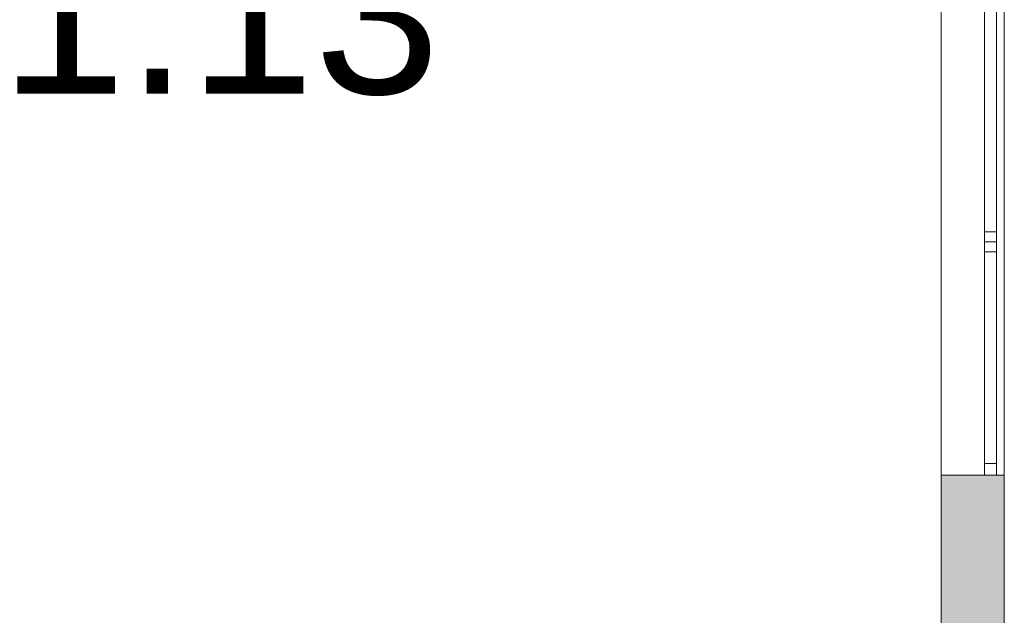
# Model space of a CAD drawing. Header units: inches. Extents: x 15 to 546804, y -66 to 267312.
# Tile 128 of 256: x 446395 to 451381, y 69213 to 72230. Entities that reach past the tile are written whole.
import ezdxf

# ---------------------------------------------------------------- set-up
doc = ezdxf.new("R2010")
doc.units = ezdxf.units.IN
doc.header["$MEASUREMENT"] = 0
doc.layers.add('Binnenwanden', color=2, linetype='Continuous')
doc.styles.add('style1', font='arial.ttf', dxfattribs={"height": 250})

msp = doc.modelspace()

# ---------------------------------------------------------------- hatches: boundary and pattern name
at = {"lineweight": 20}
h = msp.add_hatch(color=7, dxfattribs=at)
h.dxf.hatch_style = 1
h.paths.add_polyline_path([(451060.6, 67377.8), (451380.6, 67377.8), (451380.6, 69922.8), (451060.6, 69922.8)])

# ---------------------------------------------------------------- linework, layer by layer
at = {"color": 7, "lineweight": 20}
for p, q in [((451060.6, 76637.8), (451060.6, 56728.8)), ((451380.6, 76637.8), (451380.6, 60247.8)), ((451380.6, 76637.8, 300), (451380.6, 60247.8, 300)), ((451280.6, 69922.8, 4476.5), (451280.6, 74622.8, 4476.5)), ((451280.6, 74622.8, 6076.5), (451280.6, 69922.8, 6076.5)), ((451380.6, 74622.8, 6076.5), (451380.6, 69922.8, 6076.5)), ((451380.6, 69922.8, 4476.5), (451380.6, 74622.8, 4476.5)), ((451280.6, 72272.8, 4476.5), (451280.6, 69922.8, 4476.5)), ((451280.6, 69922.8, 6076.5), (451280.6, 72272.8, 6076.5)), ((451340.6, 72272.8, 4476.5), (451340.6, 69922.8, 4476.5)), ((451340.6, 69922.8, 6076.5), (451340.6, 72272.8, 6076.5)), ((451280.6, 69982.8, 4536.5), (451280.6, 72212.8, 4536.5)), ((451280.6, 72212.8, 4536.5), (451280.6, 72212.8, 6016.5)), ((451280.6, 72212.8, 6016.5), (451280.6, 69982.8, 6016.5)), ((451340.6, 69982.8, 4536.5), (451340.6, 72212.8, 4536.5)), ((451340.6, 72212.8, 4536.5), (451340.6, 72212.8, 6016.5)), ((451340.6, 72212.8, 6016.5), (451340.6, 69982.8, 6016.5)), ((451280.6, 71140.8, 6016.5), (451280.6, 71090.8, 6016.5)), ((451280.6, 71140.8, 4536.5), (451280.6, 71140.8, 6016.5)), ((451280.6, 71090.8, 4536.5), (451280.6, 71140.8, 4536.5)), ((451340.6, 71104.8, 6016.5), (451280.6, 71104.8, 6016.5)), ((451280.6, 71104.8, 6016.5), (451280.6, 71054.8, 6016.5)), ((451340.6, 71104.8, 4536.5), (451280.6, 71104.8, 4536.5)), ((451280.6, 71104.8, 4536.5), (451280.6, 71104.8, 6016.5)), ((451280.6, 71054.8, 4536.5), (451280.6, 71104.8, 4536.5)), ((451340.6, 71140.8, 6016.5), (451340.6, 71090.8, 6016.5)), ((451340.6, 71140.8, 4536.5), (451340.6, 71140.8, 6016.5)), ((451340.6, 71090.8, 4536.5), (451340.6, 71140.8, 4536.5)), ((451340.6, 71104.8, 6016.5), (451340.6, 71054.8, 6016.5)), ((451340.6, 71104.8, 4536.5), (451340.6, 71104.8, 6016.5)), ((451340.6, 71054.8, 4536.5), (451340.6, 71104.8, 4536.5)), ((451280.6, 71090.8, 6016.5), (451280.6, 71090.8, 4536.5)), ((451340.6, 71054.8, 6016.5), (451280.6, 71054.8, 6016.5)), ((451340.6, 71054.8, 4536.5), (451280.6, 71054.8, 4536.5)), ((451280.6, 71054.8, 6016.5), (451280.6, 71054.8, 4536.5)), ((451340.6, 71090.8, 6016.5), (451340.6, 71090.8, 4536.5)), ((451340.6, 71054.8, 6016.5), (451340.6, 71054.8, 4536.5)), ((451280.6, 69982.8, 6016.5), (451280.6, 69982.8, 4536.5)), ((451340.6, 69982.8, 4536.5), (451280.6, 69982.8, 4536.5)), ((451340.6, 69982.8, 6016.5), (451280.6, 69982.8, 6016.5)), ((451340.6, 69982.8, 6016.5), (451340.6, 69982.8, 4536.5)), ((451380.6, 69922.8, 4476.5), (451060.6, 69922.8, 4476.5)), ((451060.6, 69922.8, 4476.5), (451060.6, 67377.8, 4476.5)), ((451380.6, 69922.8, 4476.5), (451060.6, 69922.8, 4476.5)), ((451280.6, 69922.8, 6076.5), (451280.6, 69922.8, 4476.5)), ((451380.6, 69922.8, 4476.5), (451280.6, 69922.8, 4476.5)), ((451380.6, 69922.8, 6076.5), (451280.6, 69922.8, 6076.5)), ((451340.6, 69922.8, 4476.5), (451280.6, 69922.8, 4476.5)), ((451340.6, 69922.8, 6076.5), (451280.6, 69922.8, 6076.5)), ((451280.6, 69922.8, 4476.5), (451280.6, 69922.8, 6076.5)), ((451340.6, 69922.8, 4476.5), (451340.6, 69922.8, 6076.5)), ((451380.6, 69922.8, 6076.5), (451380.6, 69922.8, 4476.5)), ((451380.6, 67377.8, 4476.5), (451380.6, 69922.8, 4476.5))]:
    msp.add_line(p, q, dxfattribs=at)
for points, invisible_edges in [([(451380.6, 76637.8), (451380.6, 60247.8, 300), (451380.6, 60247.8)], 1), ([(451380.6, 60247.8, 300), (451380.6, 76637.8), (451380.6, 76637.8, 300)], 1), ([(451280.6, 74622.8, 4476.5), (451280.6, 69922.8, 6076.5), (451280.6, 69922.8, 4476.5)], 1), ([(451280.6, 69922.8, 6076.5), (451280.6, 74622.8, 4476.5), (451280.6, 74622.8, 6076.5)], 1), ([(451380.6, 69922.8, 4476.5), (451280.6, 74622.8, 4476.5), (451280.6, 69922.8, 4476.5)], 1), ([(451280.6, 74622.8, 4476.5), (451380.6, 69922.8, 4476.5), (451380.6, 74622.8, 4476.5)], 1), ([(451380.6, 74622.8, 6076.5), (451280.6, 69922.8, 6076.5), (451280.6, 74622.8, 6076.5)], 1), ([(451280.6, 69922.8, 6076.5), (451380.6, 74622.8, 6076.5), (451380.6, 69922.8, 6076.5)], 1), ([(451280.6, 72297.8, 6076.5), (451340.6, 69947.8, 6076.5), (451340.6, 72297.8, 6076.5)], 1), ([(451340.6, 72297.8, 4476.5), (451280.6, 69947.8, 4476.5), (451280.6, 72297.8, 4476.5)], 1), ([(451340.6, 69922.8, 6076.5), (451280.6, 72272.8, 6076.5), (451280.6, 69922.8, 6076.5)], 1), ([(451280.6, 69922.8, 4476.5), (451340.6, 72272.8, 4476.5), (451340.6, 69922.8, 4476.5)], 1), ([(451280.6, 72272.8, 4476.5), (451280.6, 72212.8, 4536.5), (451280.6, 72272.8, 6076.5)], 3), ([(451280.6, 72212.8, 4536.5), (451280.6, 72272.8, 4476.5), (451280.6, 69922.8, 4476.5)], 13), ([(451280.6, 72272.8, 6076.5), (451280.6, 72212.8, 6016.5), (451280.6, 69922.8, 6076.5)], 3), ([(451280.6, 72212.8, 6016.5), (451280.6, 72272.8, 6076.5), (451280.6, 72212.8, 4536.5)], 3), ([(451340.6, 72272.8, 6076.5), (451340.6, 72212.8, 6016.5), (451340.6, 72272.8, 4476.5)], 3), ([(451340.6, 72212.8, 6016.5), (451340.6, 72272.8, 6076.5), (451340.6, 69922.8, 6076.5)], 13), ([(451340.6, 72272.8, 4476.5), (451340.6, 72212.8, 4536.5), (451340.6, 69922.8, 4476.5)], 3), ([(451340.6, 72212.8, 4536.5), (451340.6, 72272.8, 4476.5), (451340.6, 72212.8, 6016.5)], 3), ([(451340.6, 69982.8, 4536.5), (451280.6, 72212.8, 4536.5), (451280.6, 69982.8, 4536.5)], 1), ([(451280.6, 69982.8, 6016.5), (451340.6, 72212.8, 6016.5), (451340.6, 69982.8, 6016.5)], 1), ([(451280.6, 72212.8, 4536.5), (451280.6, 69922.8, 4476.5), (451280.6, 69982.8, 4536.5)], 3), ([(451280.6, 69922.8, 6076.5), (451280.6, 72212.8, 6016.5), (451280.6, 69982.8, 6016.5)], 13), ([(451340.6, 72212.8, 6016.5), (451340.6, 69922.8, 6076.5), (451340.6, 69982.8, 6016.5)], 3), ([(451340.6, 69922.8, 4476.5), (451340.6, 72212.8, 4536.5), (451340.6, 69982.8, 4536.5)], 13), ([(451340.6, 71154.8, 9072.9), (451280.6, 71104.8, 9072.9), (451280.6, 71154.8, 9072.9)], 1), ([(451280.6, 71090.8, 4536.5), (451280.6, 71140.8, 6016.5), (451280.6, 71140.8, 4536.5)], 1), ([(451280.6, 71140.8, 6016.5), (451280.6, 71090.8, 4536.5), (451280.6, 71090.8, 6016.5)], 1), ([(451280.6, 71104.8, 9072.9), (451340.6, 71104.8, 10552.9), (451280.6, 71104.8, 10552.9)], 1), ([(451280.6, 71104.8, 6016.5), (451340.6, 71054.8, 6016.5), (451340.6, 71104.8, 6016.5)], 1), ([(451340.6, 71054.8, 6016.5), (451280.6, 71104.8, 6016.5), (451280.6, 71054.8, 6016.5)], 1), ([(451280.6, 71104.8, 6016.5), (451340.6, 71104.8, 4536.5), (451280.6, 71104.8, 4536.5)], 1), ([(451340.6, 71104.8, 4536.5), (451280.6, 71104.8, 6016.5), (451340.6, 71104.8, 6016.5)], 1), ([(451280.6, 71054.8, 4536.5), (451340.6, 71104.8, 4536.5), (451340.6, 71054.8, 4536.5)], 1), ([(451340.6, 71104.8, 4536.5), (451280.6, 71054.8, 4536.5), (451280.6, 71104.8, 4536.5)], 1), ([(451280.6, 71054.8, 4536.5), (451280.6, 71104.8, 6016.5), (451280.6, 71104.8, 4536.5)], 1), ([(451280.6, 71104.8, 6016.5), (451280.6, 71054.8, 4536.5), (451280.6, 71054.8, 6016.5)], 1), ([(451340.6, 71090.8, 6016.5), (451340.6, 71140.8, 4536.5), (451340.6, 71140.8, 6016.5)], 1), ([(451340.6, 71140.8, 4536.5), (451340.6, 71090.8, 6016.5), (451340.6, 71090.8, 4536.5)], 1), ([(451340.6, 71054.8, 6016.5), (451340.6, 71104.8, 4536.5), (451340.6, 71104.8, 6016.5)], 1), ([(451340.6, 71104.8, 4536.5), (451340.6, 71054.8, 6016.5), (451340.6, 71054.8, 4536.5)], 1), ([(451340.6, 71054.8, 6016.5), (451280.6, 71054.8, 4536.5), (451340.6, 71054.8, 4536.5)], 1), ([(451280.6, 71054.8, 4536.5), (451340.6, 71054.8, 6016.5), (451280.6, 71054.8, 6016.5)], 1), ([(451280.6, 69982.8, 4536.5), (451280.6, 69922.8, 4476.5), (451280.6, 69982.8, 6016.5)], 3), ([(451280.6, 69922.8, 6076.5), (451280.6, 69982.8, 6016.5), (451280.6, 69922.8, 4476.5)], 3), ([(451280.6, 69982.8, 6016.5), (451340.6, 69982.8, 4536.5), (451280.6, 69982.8, 4536.5)], 1), ([(451340.6, 69982.8, 4536.5), (451280.6, 69982.8, 6016.5), (451340.6, 69982.8, 6016.5)], 1), ([(451340.6, 69982.8, 6016.5), (451340.6, 69922.8, 6076.5), (451340.6, 69982.8, 4536.5)], 3), ([(451340.6, 69922.8, 4476.5), (451340.6, 69982.8, 4536.5), (451340.6, 69922.8, 6076.5)], 3), ([(451340.6, 69922.8, 6076.5), (451280.6, 69922.8, 4476.5), (451340.6, 69922.8, 4476.5)], 1), ([(451280.6, 69922.8, 4476.5), (451340.6, 69922.8, 6076.5), (451280.6, 69922.8, 6076.5)], 1), ([(451280.6, 69922.8, 6076.5), (451380.6, 69922.8, 4476.5), (451280.6, 69922.8, 4476.5)], 1), ([(451380.6, 69922.8, 4476.5), (451280.6, 69922.8, 6076.5), (451380.6, 69922.8, 6076.5)], 1)]:
    msp.add_3dface(points, dxfattribs=dict(at, invisible_edges=invisible_edges))

# ---------------------------------------------------------------- texts
at = {"layer": 'Binnenwanden', "color": 7, "linetype": 'Continuous', "style": 'style1'}
msp.add_text('1.13', height=819, dxfattribs=at).set_placement((446296.9, 71854.9, -150))

doc.saveas('drawing.dxf')
